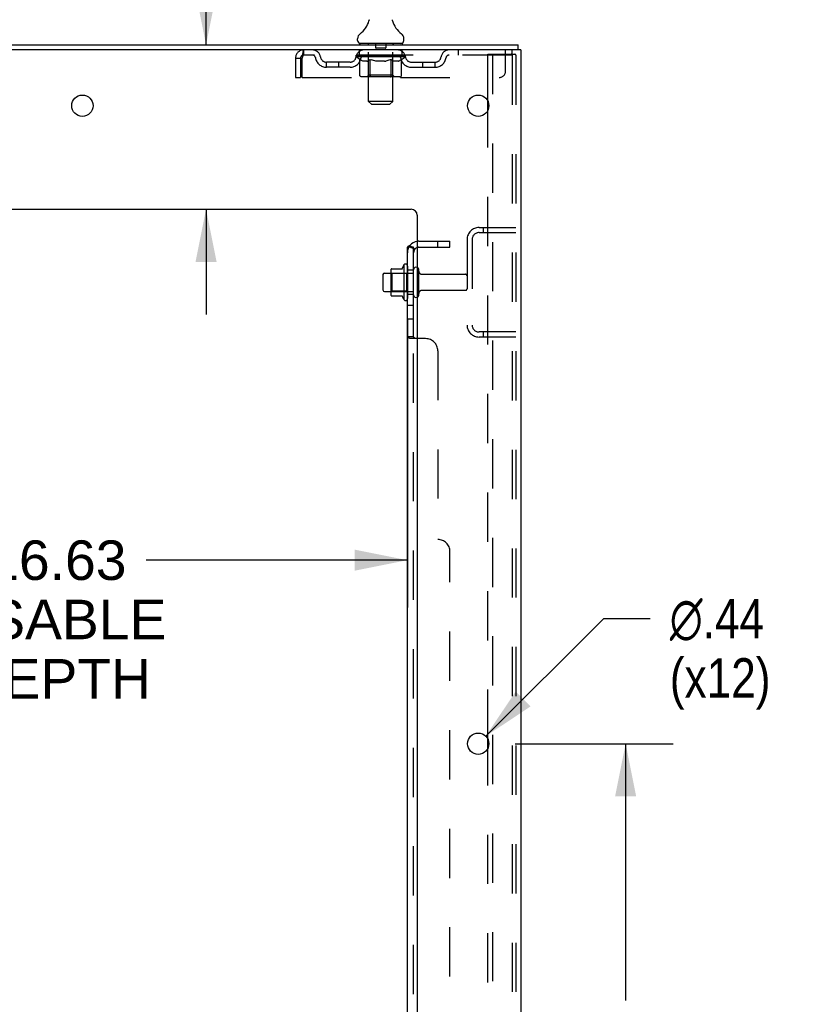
# Model space of a CAD drawing. Header units: inches. Extents: x 0 to 184, y 0 to 119.
# Tile 111 of 115: x 110 to 126, y 59 to 79. Entities that reach past the tile are written whole.
import ezdxf

# ---------------------------------------------------------------- set-up
doc = ezdxf.new("R2010")
doc.units = ezdxf.units.IN
doc.header["$LTSCALE"] = 10.121375
doc.header["$MEASUREMENT"] = 0
doc.linetypes.add('HIDDEN', pattern=[0.2, 0.1, -0.1])
doc.layers.get('0').update_dxf_attribs({"linetype": 'CONTINUOUS'})
for name, color, linetype in [('DEFAULT_2', 8, 'HIDDEN'), ('DIMENSIONS', 7, 'CONTINUOUS'), ('SUBPANEL', 7, 'CONTINUOUS')]:
    doc.layers.add(name, color=color, linetype=linetype)
doc.styles.get("Standard").update_dxf_attribs({"font": 'arial.ttf'})
doc.styles.add('TEXTSTYLE_1', font='gdt', dxfattribs={"width": 0.8})
doc.dimstyles.new('DIMSTYLE_1', dxfattribs={"dimtxt": 0.811875, "dimasz": 1.0825, "dimexe": 0.09, "dimexo": 0.07, "dimgap": 0.0375, "dimtad": 0, "dimtih": 1, "dimtoh": 1, "dimzin": 4, "dimdsep": 46, "dimtxsty": 'Standard', "dimblk": '_FILLED', "dimblk1": '_FILLED', "dimblk2": '_FILLED', "dimcen": 0.09, "dimadec": 3, "dimazin": 1, "dimtfac": 1, "dimtdec": 3, "dimtofl": 0, "dimtmove": 0, "dimatfit": 3, "dimldrblk": '_FILLED', "dimfxl": 0, "dimtolj": 1, "dimtzin": 4, "dimarcsym": 0})
doc.dimstyles.new('DIMSTYLE_2', dxfattribs={"dimtxt": 0.811875, "dimasz": 1.0825, "dimexe": 0.09, "dimexo": 0.07, "dimgap": 0.09, "dimtad": 0, "dimtih": 1, "dimtoh": 1, "dimzin": 4, "dimdsep": 46, "dimtxsty": 'Standard', "dimblk": '_FILLED', "dimblk1": '_FILLED', "dimblk2": '_FILLED', "dimcen": 0.09, "dimadec": 3, "dimazin": 1, "dimtfac": 1, "dimtdec": 3, "dimtofl": 0, "dimtmove": 0, "dimatfit": 1, "dimldrblk": '_FILLED', "dimfxl": 0, "dimtolj": 1, "dimtzin": 4, "dimarcsym": 0})

# ---------------------------------------------------------------- blocks, each defined once
blk = doc.blocks.new('_FILLED')
at = {"color": 0, "linetype": 'ByBlock'}
blk.add_solid([(0, 0), (-1, 0.2), (-1, -0.2)], dxfattribs=at)
blk = doc.blocks.new('*D2')
at = {"layer": 'DIMENSIONS', "color": 2, "linetype": 'Continuous'}
for p, q in [((101.546, 73.166), (101.546, 67.243)), ((118.171, 73.166), (118.171, 67.243)), ((101.546, 68.217), (109.161, 68.217)), ((118.171, 68.217), (112.81, 68.217))]:
    blk.add_line(p, q, dxfattribs=at)
at = {"layer": 'DIMENSIONS', "color": 2, "linetype": 'Continuous', "xscale": 1.0825, "yscale": 1.0825, "zscale": 1.0825, "rotation": 180}
blk.add_blockref('_FILLED', (101.546, 68.217), dxfattribs=at)
at = {"layer": 'DIMENSIONS', "color": 2, "linetype": 'Continuous', "xscale": 1.0825, "yscale": 1.0825, "zscale": 1.0825}
blk.add_blockref('_FILLED', (118.171, 68.217), dxfattribs=at)
at = {"layer": 'DIMENSIONS', "color": 2, "linetype": 'Continuous', "insert": (110.986, 68.623), "char_height": 0.8119, "width": 4.46682, "attachment_point": 2, "line_spacing_factor": 0.9}
blk.add_mtext('16.63\\PUSABLE\\PDEPTH', dxfattribs=at)
blk = doc.blocks.new('*D17')
at = {"layer": 'DIMENSIONS', "color": 2, "linetype": 'Continuous'}
for p, q in [((114.039, 81.148), (113.092, 81.148)), ((114.039, 78.799), (114.039, 81.148)), ((114.039, 75.424), (114.039, 73.259))]:
    blk.add_line(p, q, dxfattribs=at)
at = {"layer": 'DIMENSIONS', "color": 2, "linetype": 'Continuous', "xscale": 1.0825, "yscale": 1.0825, "zscale": 1.0825}
for p, rotation in [((114.039, 78.799), 270), ((114.039, 75.424), 90)]:
    blk.add_blockref('_FILLED', p, dxfattribs=dict(at, rotation=rotation))
at = {"layer": 'DIMENSIONS', "color": 2, "linetype": 'Continuous', "insert": (112.686, 81.554), "char_height": 0.8119, "width": 2.20625, "attachment_point": 3, "line_spacing_factor": 0.9}
blk.add_mtext('3.38', dxfattribs=at)
blk = doc.blocks.new('*D18')
at = {"layer": 'DIMENSIONS', "color": 2, "linetype": 'Continuous'}
for p, q in [((120.383, 64.449), (123.627, 64.449)), ((122.652, 64.449), (122.652, 59.172)), ((122.652, 51.349), (122.652, 56.331)), ((120.383, 51.349), (123.627, 51.349))]:
    blk.add_line(p, q, dxfattribs=at)
at = {"layer": 'DIMENSIONS', "color": 2, "linetype": 'Continuous', "xscale": 1.0825, "yscale": 1.0825, "zscale": 1.0825}
for p, rotation in [((122.652, 64.449), 90), ((122.652, 51.349), 270)]:
    blk.add_blockref('_FILLED', p, dxfattribs=dict(at, rotation=rotation))
at = {"layer": 'DIMENSIONS', "color": 2, "linetype": 'Continuous', "insert": (122.652, 58.766), "char_height": 0.8119, "width": 2.83704, "attachment_point": 2, "line_spacing_factor": 0.9}
blk.add_mtext('13.10\\Ptyp.', dxfattribs=at)
blk = doc.blocks.new('*D19')
at = {"layer": 'DIMENSIONS', "color": 2, "linetype": 'Continuous'}
for p, q in [((119.78, 64.603), (122.206, 67.017)), ((122.206, 67.017), (123.153, 67.017))]:
    blk.add_line(p, q, dxfattribs=at)
at = {"layer": 'DIMENSIONS', "color": 2, "linetype": 'Continuous', "xscale": 1.0825, "yscale": 1.0825, "zscale": 1.0825, "rotation": 224.8568331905}
blk.add_blockref('_FILLED', (119.78, 64.603), dxfattribs=at)
at = {"layer": 'DIMENSIONS', "color": 2, "linetype": 'Continuous', "insert": (123.559, 67.422), "char_height": 0.81188, "width": 2.65796, "attachment_point": 1, "line_spacing_factor": 0.9, "style": 'TEXTSTYLE_1'}
blk.add_mtext('{\\fgdt;n}\\fArial;.44\\P(x12)', dxfattribs=at)

msp = doc.modelspace()

# ---------------------------------------------------------------- linework, layer by layer
at = {"color": 7, "linetype": 'Continuous'}
for p, q in [((117.378, 79.277), (117.378, 79.276)), ((117.383, 79.296), (117.382, 79.296)), ((117.382, 79.296), (117.382, 79.295)), ((117.382, 79.295), (117.382, 79.294)), ((117.382, 79.295), (117.382, 79.294)), ((117.382, 79.294), (117.382, 79.293)), ((117.382, 79.294), (117.382, 79.294)), ((117.382, 79.293), (117.382, 79.292)), ((117.382, 79.292), (117.382, 79.291)), ((117.382, 79.292), (117.382, 79.291)), ((117.382, 79.291), (117.382, 79.29)), ((117.382, 79.29), (117.382, 79.29)), ((117.384, 79.306), (117.383, 79.305)), ((117.384, 79.305), (117.383, 79.305)), ((117.383, 79.305), (117.383, 79.304)), ((117.383, 79.304), (117.383, 79.303)), ((117.383, 79.304), (117.383, 79.303)), ((117.383, 79.303), (117.383, 79.302)), ((117.383, 79.302), (117.383, 79.301)), ((117.383, 79.302), (117.383, 79.301)), ((117.383, 79.301), (117.383, 79.3)), ((117.383, 79.3), (117.383, 79.299)), ((117.383, 79.3), (117.383, 79.299)), ((117.383, 79.299), (117.383, 79.299)), ((117.383, 79.299), (117.383, 79.298)), ((117.383, 79.298), (117.383, 79.297)), ((117.383, 79.297), (117.383, 79.297)), ((117.383, 79.297), (117.383, 79.296)), ((117.384, 79.316), (117.384, 79.315)), ((117.384, 79.316), (117.384, 79.315)), ((117.384, 79.315), (117.384, 79.315)), ((117.384, 79.315), (117.384, 79.313)), ((117.384, 79.314), (117.384, 79.313)), ((117.384, 79.313), (117.384, 79.312)), ((117.384, 79.312), (117.384, 79.311)), ((117.384, 79.312), (117.384, 79.312)), ((117.384, 79.311), (117.384, 79.31)), ((117.384, 79.31), (117.384, 79.309)), ((117.384, 79.309), (117.384, 79.309)), ((117.384, 79.309), (117.384, 79.308)), ((117.384, 79.308), (117.384, 79.307)), ((117.384, 79.307), (117.384, 79.307)), ((117.384, 79.307), (117.384, 79.306)), ((117.867, 79.316), (117.867, 79.316)), ((117.867, 79.316), (117.867, 79.316)), ((117.867, 79.309), (117.867, 79.31)), ((117.867, 79.31), (117.867, 79.31)), ((117.867, 79.308), (117.867, 79.309)), ((117.867, 79.307), (117.867, 79.308)), ((117.867, 79.308), (117.867, 79.308)), ((117.867, 79.306), (117.867, 79.307)), ((117.867, 79.307), (117.867, 79.307)), ((117.867, 79.305), (117.867, 79.306)), ((117.867, 79.304), (117.867, 79.305)), ((117.867, 79.305), (117.867, 79.305)), ((117.867, 79.303), (117.867, 79.304)), ((117.867, 79.304), (117.867, 79.304)), ((117.867, 79.302), (117.867, 79.303)), ((117.867, 79.303), (117.867, 79.303)), ((117.867, 79.3), (117.867, 79.302)), ((117.867, 79.301), (117.867, 79.302)), ((117.868, 79.299), (117.867, 79.3)), ((117.868, 79.299), (117.867, 79.3)), ((117.868, 79.298), (117.868, 79.299)), ((117.868, 79.297), (117.868, 79.298)), ((117.868, 79.297), (117.868, 79.298)), ((117.868, 79.296), (117.868, 79.297)), ((117.868, 79.295), (117.868, 79.296)), ((117.868, 79.294), (117.868, 79.295)), ((117.868, 79.294), (117.868, 79.295)), ((117.868, 79.293), (117.868, 79.294)), ((117.869, 79.292), (117.868, 79.293)), ((117.869, 79.291), (117.869, 79.292)), ((117.869, 79.292), (117.869, 79.292)), ((117.869, 79.29), (117.869, 79.291)), ((117.872, 79.276), (117.872, 79.277)), ((117.15, 78.889), (117.15, 78.926)), ((118.1, 78.889), (118.1, 78.926)), ((117.188, 78.829), (117.188, 78.799)), ((118.063, 78.829), (117.188, 78.829)), ((118.063, 78.829), (118.063, 78.799)), ((120.444, 78.695), (120.41, 78.695)), ((120.448, 78.695), (120.448, 78.799)), ((118.101, 74.279), (118.101, 73.568)), ((117.671, 74.081), (117.671, 73.766)), ((117.701, 74.111), (117.835, 74.111)), ((117.835, 74.179), (117.835, 73.668)), ((117.846, 74.201), (118.073, 74.201)), ((117.701, 73.736), (117.835, 73.736)), ((117.846, 73.646), (118.073, 73.646))]:
    msp.add_line(p, q, dxfattribs=at)
at = {"color": 3, "linetype": 'Continuous'}
for p, q in [((102.747, 78.799), (120.448, 78.799)), ((120.41, 78.695), (102.747, 78.695)), ((120.5, 78.695), (120.444, 78.695)), ((120.5, 78.695), (120.5, 10.903)), ((119.821, 77.451), (119.821, 77.646)), ((106.375, 75.424), (118.25, 75.424)), ((118.375, 75.299), (118.375, 12.924)), ((119.821, 64.351), (119.821, 64.546))]:
    msp.add_line(p, q, dxfattribs=at)
at = {"color": 7, "linetype": 'Continuous'}
for points in [[(117.867, 79.311), (117.867, 79.312), (117.867, 79.312), (117.867, 79.313), (117.867, 79.313), (117.867, 79.314), (117.867, 79.315), (117.867, 79.316)], [(117.867, 79.312), (117.867, 79.313), (117.867, 79.313), (117.867, 79.314), (117.867, 79.315), (117.867, 79.316)], [(117.867, 79.31), (117.867, 79.311), (117.867, 79.312)]]:
    msp.add_lwpolyline(points, dxfattribs=at)
at = {"color": 3, "linetype": 'Continuous'}
for centre in [(111.5, 77.549), (119.625, 77.549), (119.625, 64.449)]:
    msp.add_circle(centre, 0.219, dxfattribs=at)
at = {"color": 7, "linetype": 'Continuous'}
for centre, radius, start, end in [((116.901, 79.427), 0.5, 306.7414, 344.6791), ((118.349, 79.427), 0.5, 195.3209, 233.2586), ((117.275, 78.926), 0.125, 126.7414, 180), ((117.21, 78.889), 0.06, 180, 270), ((118.04, 78.889), 0.06, 270, 360), ((117.975, 78.926), 0.125, 0, 53.2586), ((118.055, 74.211), 0.01, 270, 336.0321), ((118.701, 73.924), 0.698, 149.3369, 156.0321), ((118.133, 74.258), 0.0384, 0, 145.5503), ((118.351, 74.181), 0.055, 64.0906, 180), ((117.701, 74.081), 0.03, 90, 180), ((117.976, 74.179), 0.141, 174.7919, 180), ((117.846, 74.191), 0.01, 90, 174.8062), ((117.701, 73.766), 0.03, 180, 270), ((117.976, 73.668), 0.141, 180, 185.2081), ((117.846, 73.656), 0.01, 185.1938, 270), ((118.055, 73.636), 0.01, 23.9679, 90), ((118.701, 73.924), 0.698, 203.9679, 210.6631), ((118.351, 73.666), 0.055, 180, 295.9094), ((118.133, 73.589), 0.0384, 214.4497, 360)]:
    msp.add_arc(centre, radius, start, end, dxfattribs=at)
at = {"color": 3, "linetype": 'Continuous'}
msp.add_arc((118.25, 75.299), 0.125, 0, 90, dxfattribs=at)
at = {"layer": 'DEFAULT_2', "color": 8, "linetype": 'HIDDEN'}
for p, q in [((117.378, 79.277), (117.378, 79.277)), ((117.378, 79.276), (117.378, 79.276)), ((117.378, 79.276), (117.378, 79.276)), ((117.378, 79.276), (117.378, 79.276)), ((117.378, 79.276), (117.378, 79.276)), ((117.872, 79.276), (117.873, 79.276)), ((116.042, 78.695), (116.042, 78.591)), ((117.188, 78.591), (117.188, 78.695)), ((117.368, 78.829), (117.368, 78.799)), ((117.376, 77.639), (117.376, 78.799)), ((117.52, 78.819), (117.52, 78.739)), ((117.72, 78.729), (117.53, 78.729)), ((117.73, 78.819), (117.73, 78.739)), ((117.874, 77.639), (117.874, 78.799)), ((117.883, 78.829), (117.883, 78.799)), ((118.063, 78.591), (118.063, 78.695)), ((119.213, 78.695), (119.213, 78.591)), ((120.188, 78.257), (120.188, 78.695)), ((120.313, 78.695), (120.313, 78.591)), ((115.875, 78.528), (115.875, 78.132)), ((115.875, 78.528), (115.979, 78.528)), ((115.979, 78.528), (115.979, 78.132)), ((116.009, 78.132), (116.009, 78.528)), ((120.313, 78.591), (116.042, 78.591)), ((117.119, 78.553), (117.119, 78.585)), ((117.119, 78.585), (117.364, 78.585)), ((117.196, 78.499), (117.119, 78.553)), ((118.131, 78.553), (117.119, 78.553)), ((117.12, 78.585), (117.12, 78.589)), ((117.216, 78.588), (117.12, 78.589)), ((117.127, 78.585), (117.127, 78.591)), ((117.134, 78.583), (117.134, 78.585)), ((117.134, 78.583), (118.117, 78.583)), ((117.141, 78.583), (117.141, 78.585)), ((117.141, 78.583), (117.141, 78.585)), ((117.15, 78.585), (117.15, 78.591)), ((117.163, 78.583), (117.163, 78.585)), ((117.164, 78.583), (117.164, 78.585)), ((117.187, 78.585), (117.187, 78.591)), ((117.196, 78.174), (117.196, 78.499)), ((117.196, 78.499), (117.208, 78.491)), ((117.198, 78.583), (117.198, 78.585)), ((117.201, 78.583), (117.201, 78.585)), ((117.22, 78.484), (117.208, 78.491)), ((117.216, 78.585), (117.216, 78.588)), ((117.232, 78.478), (117.22, 78.484)), ((117.243, 78.472), (117.232, 78.478)), ((117.237, 78.585), (117.237, 78.591)), ((117.239, 78.583), (117.239, 78.585)), ((117.239, 78.583), (117.239, 78.585)), ((117.242, 78.583), (117.242, 78.585)), ((117.255, 78.468), (117.243, 78.472)), ((117.247, 78.583), (117.247, 78.585)), ((117.247, 78.583), (117.247, 78.585)), ((117.25, 78.583), (117.25, 78.585)), ((117.253, 78.583), (117.253, 78.586)), ((117.266, 78.464), (117.255, 78.468)), ((117.256, 78.583), (117.256, 78.585)), ((117.341, 78.464), (117.266, 78.464)), ((117.268, 78.583), (117.268, 78.585)), ((117.282, 78.583), (117.282, 78.587)), ((117.282, 78.583), (117.282, 78.585)), ((117.299, 78.583), (117.299, 78.585)), ((117.299, 78.583), (117.299, 78.585)), ((117.3, 78.585), (117.3, 78.591)), ((117.308, 78.583), (117.308, 78.585)), ((117.311, 78.583), (117.311, 78.585)), ((117.318, 78.583), (117.318, 78.585)), ((117.327, 78.583), (117.327, 78.588)), ((117.34, 78.583), (117.34, 78.585)), ((117.341, 78.464), (117.353, 78.468)), ((117.342, 78.583), (117.342, 78.585)), ((117.364, 78.472), (117.352, 78.468)), ((117.364, 78.583), (117.364, 78.585)), ((117.375, 78.478), (117.364, 78.472)), ((117.417, 78.585), (117.368, 78.585)), ((117.372, 78.585), (117.372, 78.591)), ((117.375, 78.176), (117.375, 78.551)), ((117.387, 78.484), (117.375, 78.477)), ((117.378, 78.583), (117.378, 78.585)), ((117.381, 78.583), (117.381, 78.585)), ((117.386, 78.583), (117.386, 78.589)), ((117.399, 78.491), (117.387, 78.484)), ((117.389, 78.583), (117.389, 78.585)), ((117.398, 78.583), (117.398, 78.585)), ((117.41, 78.499), (117.398, 78.491)), ((117.41, 78.174), (117.41, 78.499)), ((117.41, 78.499), (117.434, 78.491)), ((117.417, 78.583), (117.417, 78.585)), ((117.477, 78.585), (117.43, 78.585)), ((117.457, 78.484), (117.433, 78.491)), ((117.446, 78.583), (117.446, 78.585)), ((117.452, 78.585), (117.452, 78.591)), ((117.455, 78.583), (117.455, 78.585)), ((117.479, 78.478), (117.456, 78.484)), ((117.457, 78.583), (117.457, 78.59)), ((117.459, 78.583), (117.459, 78.585)), ((117.465, 78.583), (117.465, 78.585)), ((117.477, 78.583), (117.477, 78.585)), ((117.502, 78.472), (117.479, 78.478)), ((117.542, 78.585), (117.498, 78.585)), ((117.524, 78.468), (117.501, 78.472)), ((117.509, 78.583), (117.509, 78.585)), ((117.546, 78.464), (117.524, 78.468)), ((117.534, 78.585), (117.625, 78.591)), ((117.537, 78.585), (117.537, 78.591)), ((117.538, 78.591), (117.537, 78.591)), ((117.538, 78.585), (117.538, 78.59)), ((117.538, 78.583), (117.538, 78.585)), ((117.541, 78.583), (117.541, 78.585)), ((117.542, 78.583), (117.542, 78.585)), ((117.542, 78.583), (117.542, 78.585)), ((117.704, 78.464), (117.546, 78.464)), ((117.609, 78.585), (117.57, 78.585)), ((117.574, 78.583), (117.574, 78.585)), ((117.609, 78.583), (117.609, 78.585)), ((117.623, 78.585), (117.623, 78.585)), ((117.623, 78.583), (117.623, 78.585)), ((117.623, 78.583), (117.623, 78.585)), ((117.625, 78.585), (117.625, 78.591)), ((117.625, 78.591), (117.717, 78.585)), ((117.627, 78.583), (117.627, 78.585)), ((117.627, 78.583), (117.627, 78.585)), ((117.627, 78.585), (117.627, 78.585)), ((117.642, 78.583), (117.642, 78.585)), ((117.642, 78.585), (117.68, 78.585)), ((117.676, 78.583), (117.676, 78.585)), ((117.704, 78.464), (117.726, 78.468)), ((117.708, 78.583), (117.708, 78.585)), ((117.709, 78.583), (117.709, 78.585)), ((117.709, 78.585), (117.752, 78.585)), ((117.71, 78.583), (117.71, 78.585)), ((117.713, 78.585), (117.713, 78.591)), ((117.713, 78.591), (117.713, 78.591)), ((117.713, 78.585), (117.713, 78.59)), ((117.713, 78.583), (117.713, 78.585)), ((117.748, 78.472), (117.726, 78.468)), ((117.742, 78.583), (117.742, 78.585)), ((117.771, 78.477), (117.748, 78.472)), ((117.793, 78.484), (117.77, 78.477)), ((117.773, 78.583), (117.773, 78.585)), ((117.773, 78.585), (117.82, 78.585)), ((117.785, 78.583), (117.785, 78.585)), ((117.791, 78.583), (117.791, 78.585)), ((117.815, 78.49), (117.792, 78.483)), ((117.793, 78.583), (117.793, 78.59)), ((117.795, 78.583), (117.795, 78.585)), ((117.798, 78.585), (117.798, 78.591)), ((117.804, 78.583), (117.804, 78.585)), ((117.838, 78.498), (117.815, 78.49)), ((117.833, 78.583), (117.833, 78.585)), ((117.833, 78.585), (117.883, 78.585)), ((117.838, 78.174), (117.838, 78.498)), ((117.838, 78.498), (117.849, 78.49)), ((117.861, 78.484), (117.849, 78.49)), ((117.852, 78.583), (117.852, 78.585)), ((117.872, 78.478), (117.86, 78.484)), ((117.861, 78.583), (117.861, 78.585)), ((117.864, 78.583), (117.864, 78.589)), ((117.869, 78.583), (117.869, 78.585)), ((117.882, 78.472), (117.871, 78.478)), ((117.873, 78.583), (117.873, 78.585)), ((117.875, 78.176), (117.875, 78.551)), ((117.878, 78.585), (117.878, 78.591)), ((117.893, 78.468), (117.882, 78.472)), ((117.887, 78.583), (117.887, 78.585)), ((117.887, 78.585), (118.048, 78.585)), ((117.904, 78.464), (117.893, 78.468)), ((117.987, 78.464), (117.904, 78.464)), ((117.908, 78.583), (117.908, 78.585)), ((117.911, 78.583), (117.911, 78.585)), ((117.923, 78.583), (117.923, 78.588)), ((117.932, 78.583), (117.932, 78.585)), ((117.94, 78.583), (117.94, 78.585)), ((117.943, 78.583), (117.943, 78.585)), ((117.951, 78.585), (117.951, 78.591)), ((117.952, 78.583), (117.952, 78.585)), ((117.952, 78.583), (117.952, 78.585)), ((117.968, 78.583), (117.968, 78.587)), ((117.968, 78.583), (117.968, 78.585)), ((117.983, 78.583), (117.983, 78.585)), ((117.987, 78.464), (117.998, 78.468)), ((117.994, 78.583), (117.994, 78.585)), ((117.998, 78.583), (117.998, 78.586)), ((118.008, 78.472), (117.998, 78.468)), ((118, 78.583), (118, 78.585)), ((118.003, 78.583), (118.003, 78.585)), ((118.003, 78.583), (118.003, 78.585)), ((118.019, 78.477), (118.008, 78.472)), ((118.009, 78.583), (118.009, 78.585)), ((118.011, 78.583), (118.011, 78.585)), ((118.012, 78.583), (118.012, 78.585)), ((118.013, 78.585), (118.013, 78.591)), ((118.03, 78.483), (118.019, 78.477)), ((118.041, 78.49), (118.03, 78.483)), ((118.052, 78.498), (118.041, 78.49)), ((118.05, 78.583), (118.05, 78.585)), ((118.052, 78.583), (118.052, 78.585)), ((118.052, 78.498), (118.131, 78.553)), ((118.052, 78.174), (118.052, 78.498)), ((118.064, 78.585), (118.064, 78.591)), ((118.086, 78.583), (118.086, 78.585)), ((118.088, 78.583), (118.088, 78.585)), ((118.101, 78.585), (118.101, 78.591)), ((118.109, 78.583), (118.109, 78.585)), ((118.11, 78.583), (118.11, 78.585)), ((118.117, 78.583), (118.117, 78.585)), ((118.124, 78.585), (118.124, 78.591)), ((118.131, 78.553), (118.131, 78.591)), ((119.821, 77.646), (119.821, 78.611)), ((119.821, 78.611), (120.301, 78.611)), ((119.925, 10.986), (119.925, 78.611)), ((120.301, 78.611), (120.375, 78.611)), ((120.323, 78.581), (120.323, 11.016)), ((120.396, 78.581), (120.396, 11.016)), ((116.511, 78.34), (116.511, 78.444)), ((116.994, 78.444), (116.511, 78.444)), ((116.994, 78.34), (116.511, 78.34)), ((116.761, 78.34), (116.761, 78.444)), ((118.257, 78.444), (118.74, 78.444)), ((118.257, 78.34), (118.74, 78.34)), ((118.49, 78.34), (118.49, 78.444)), ((118.74, 78.34), (118.74, 78.444)), ((115.875, 78.132), (115.979, 78.132)), ((116.009, 78.132), (120.063, 78.132)), ((118.018, 78.144), (117.231, 78.144)), ((117.375, 78.176), (117.343, 78.144)), ((117.875, 78.176), (117.375, 78.176)), ((117.821, 78.144), (117.823, 78.145)), ((117.827, 78.146), (117.829, 78.148)), ((117.829, 78.148), (117.831, 78.15)), ((117.875, 78.176), (117.907, 78.144)), ((117.436, 77.579), (117.376, 77.639)), ((117.874, 77.639), (117.376, 77.639)), ((117.436, 77.579), (117.814, 77.579)), ((117.814, 77.579), (117.874, 77.639)), ((119.821, 64.546), (119.821, 77.451)), ((119.643, 75.049), (120.396, 75.049)), ((119.724, 75.049), (119.724, 74.945)), ((119.643, 74.945), (120.396, 74.945)), ((119.396, 74.802), (119.396, 73.045)), ((119.5, 74.802), (119.5, 73.045)), ((118.171, 74.258), (118.171, 73.589)), ((117.855, 74.107), (117.835, 74.127)), ((117.835, 74.111), (118.296, 74.111)), ((117.855, 74.107), (117.855, 73.74)), ((118.151, 74.107), (117.855, 74.107)), ((118.151, 74.107), (118.171, 74.127)), ((118.151, 74.107), (118.151, 73.74)), ((118.296, 73.666), (118.296, 74.181)), ((118.406, 73.666), (118.406, 74.181)), ((118.469, 74.089), (119.366, 74.089)), ((117.855, 73.74), (117.835, 73.72)), ((117.835, 73.736), (118.296, 73.736)), ((118.151, 73.74), (117.855, 73.74)), ((118.151, 73.74), (118.171, 73.72)), ((118.469, 73.759), (119.366, 73.759)), ((120.396, 72.903), (119.643, 72.903)), ((120.396, 72.799), (119.643, 72.799)), ((119.724, 72.903), (119.724, 72.799)), ((119.821, 51.446), (119.821, 64.351))]:
    msp.add_line(p, q, dxfattribs=at)
for points in [[(116.042, 78.695), (116.04, 78.694), (116.038, 78.69), (116.035, 78.685), (116.033, 78.678), (116.03, 78.669), (116.028, 78.658), (116.026, 78.646), (116.023, 78.632), (116.021, 78.616), (116.019, 78.6), (116.016, 78.583), (116.014, 78.565), (116.012, 78.546), (116.009, 78.528)], [(116.042, 78.591), (116.04, 78.59), (116.038, 78.589), (116.035, 78.587), (116.033, 78.584), (116.03, 78.581), (116.028, 78.577), (116.026, 78.572), (116.023, 78.567), (116.021, 78.561), (116.019, 78.555), (116.016, 78.548), (116.014, 78.542), (116.012, 78.535), (116.009, 78.528)], [(120.316, 78.602), (120.312, 78.607), (120.307, 78.61), (120.301, 78.611)], [(120.316, 78.602), (120.32, 78.596), (120.322, 78.589), (120.323, 78.581)], [(120.39, 78.602), (120.386, 78.607), (120.381, 78.61), (120.375, 78.611)], [(120.39, 78.602), (120.393, 78.596), (120.395, 78.589), (120.396, 78.581)], [(117.231, 78.144), (117.227, 78.145), (117.222, 78.145), (117.218, 78.146), (117.215, 78.148), (117.211, 78.15), (117.207, 78.152), (117.204, 78.155), (117.202, 78.158), (117.199, 78.162), (117.198, 78.166), (117.197, 78.17), (117.196, 78.174)], [(117.427, 78.144), (117.425, 78.145), (117.423, 78.145), (117.421, 78.146), (117.419, 78.148), (117.418, 78.15), (117.416, 78.152), (117.414, 78.155), (117.413, 78.158), (117.412, 78.162), (117.411, 78.166), (117.411, 78.17), (117.41, 78.174)], [(117.823, 78.145), (117.825, 78.145), (117.827, 78.146)], [(117.831, 78.15), (117.833, 78.152), (117.834, 78.155), (117.836, 78.158), (117.837, 78.162)], [(117.833, 78.152), (117.834, 78.155), (117.836, 78.158)], [(117.837, 78.162), (117.837, 78.166), (117.838, 78.17), (117.838, 78.174)], [(117.837, 78.166), (117.838, 78.17), (117.838, 78.174)], [(118.018, 78.144), (118.022, 78.145), (118.026, 78.145), (118.03, 78.146), (118.034, 78.148), (118.038, 78.15), (118.041, 78.152), (118.044, 78.155), (118.047, 78.158), (118.049, 78.162), (118.051, 78.166), (118.052, 78.17), (118.052, 78.174)]]:
    msp.add_lwpolyline(points, dxfattribs=at)
for centre, radius, start, end in [((116.042, 78.528), 0.167, 90, 180), ((116.222, 78.528), 0.167, 8.0716, 90), ((117.283, 78.528), 0.167, 90, 171.9284), ((117.346, 78.799), 0.03, 0, 90), ((117.51, 78.819), 0.01, 0, 90), ((117.53, 78.739), 0.01, 180, 270), ((117.72, 78.739), 0.01, 270, 360), ((117.74, 78.819), 0.01, 90, 180), ((117.904, 78.799), 0.03, 90, 180), ((117.968, 78.528), 0.167, 8.0716, 90), ((119.029, 78.528), 0.167, 90, 171.9284), ((116.042, 78.528), 0.063, 90, 180), ((116.222, 78.528), 0.0625, 7.9863, 90), ((116.511, 78.569), 0.229, 187.9863, 270), ((116.511, 78.569), 0.125, 188.0716, 270), ((116.994, 78.569), 0.125, 270, 351.9284), ((116.994, 78.569), 0.229, 270, 352.0137), ((117.282, 78.528), 0.0625, 90, 172.0137), ((117.343, 78.551), 0.0318, 0, 90), ((117.907, 78.551), 0.0318, 90, 180), ((117.968, 78.528), 0.0625, 7.9863, 90), ((118.257, 78.569), 0.229, 187.9863, 270), ((118.257, 78.569), 0.125, 188.0716, 270), ((118.74, 78.569), 0.125, 270, 351.9284), ((118.74, 78.569), 0.229, 270, 352.0137), ((119.028, 78.528), 0.0625, 90, 172.0137), ((120.063, 78.257), 0.125, 270, 360), ((119.643, 74.802), 0.246, 90, 180), ((119.643, 74.802), 0.142, 90, 180), ((118.351, 74.181), 0.055, 360, 64.0906), ((118.469, 74.151), 0.0625, 180, 270), ((119.366, 74.059), 0.03, 360, 90), ((118.351, 73.666), 0.055, 295.9094, 0), ((118.469, 73.696), 0.0625, 90, 180), ((119.366, 73.789), 0.03, 270, 0), ((119.643, 73.045), 0.246, 180, 270), ((119.643, 73.045), 0.142, 180, 270)]:
    msp.add_arc(centre, radius, start, end, dxfattribs=at)
for centre, major_axis, ratio, start_param, end_param in [((117.625, 78.591), (0.506, 0.005), 0.05963, 9.249616, 9.431313), ((117.625, 78.591), (0.506, 0), 0.060556, -3.083241, -2.96706), ((117.625, 78.591), (0.506, 0.011), 0.05688, 2.791345, 2.965878), ((117.138, 78.581), (0.158, -0.002), 0.05963, 0.605815, 1.645666), ((117.084, 78.581), (0.158, 0.002), 0.05963, 0.25549, 1.295341), ((117.625, 78.591), (0.506, -0.005), 0.05963, -2.96643, -2.791898), ((117.084, 78.576), (0.158, 0.003), 0.05688, 1.20151, 1.294789), ((117.138, 78.576), (0.158, 0), 0.060556, 1.551758, 1.645036), ((117.139, 78.578), (0.131, 0.001), 0.05963, 1.065228, 1.614276), ((117.103, 78.576), (0.158, 0.002), 0.05963, 1.170259, 1.376596), ((117.124, 78.578), (0.131, 0.003), 0.05688, 0.890143, 1.43919), ((117.17, 78.578), (0.131, 0), 0.060556, 1.240391, 1.789438), ((117.625, 78.591), (0.506, 0.015), 0.052395, 2.616403, 2.790936), ((117.189, 78.581), (0.158, -0.003), 0.05688, 0.7809, 1.820751), ((117.081, 78.581), (0.158, 0.003), 0.05688, 0.080405, 1.120256), ((117.625, 78.591), (0.506, -0.011), 0.05688, -2.791345, -2.616812), ((117.081, 78.576), (0.158, 0.005), 0.052395, 1.026568, 1.119847), ((117.189, 78.576), (0.158, -0.002), 0.05963, 1.72692, 1.820198), ((117.123, 78.578), (0.131, 0.004), 0.052395, 0.715201, 1.264248), ((117.214, 78.578), (0.131, -0.001), 0.05963, 1.415553, 1.9646), ((117.625, 78.591), (0.506, 0.02), 0.046319, 2.441654, 2.616187), ((117.252, 78.581), (0.158, -0.005), 0.052395, 0.955842, 1.995693), ((117.094, 78.581), (0.158, 0.005), 0.052395, -0.094537, 0.945314), ((117.625, 78.591), (0.506, -0.015), 0.052395, -2.616403, -2.44187), ((117.094, 78.576), (0.158, 0.006), 0.046319, 0.851819, 0.945098), ((117.252, 78.576), (0.158, -0.003), 0.05688, 1.902006, 1.995284), ((117.138, 78.578), (0.131, 0.005), 0.046319, 0.540452, 1.089499), ((117.271, 78.578), (0.131, -0.003), 0.05688, 1.590638, 2.139686), ((117.103, 78.581), (0.158, 0), 0.060556, 0.430652, 0.777569), ((117.625, 78.591), (0.506, 0.024), 0.038841, 2.267123, 2.441656), ((117.327, 78.581), (0.158, -0.006), 0.046319, 1.130591, 2.170442), ((117.625, 78.591), (0.506, -0.02), 0.046319, -2.441654, -2.267121), ((117.124, 78.581), (0.158, 0.006), 0.046319, -0.269286, 0.770565), ((117.124, 78.576), (0.158, 0.007), 0.038841, 0.677289, 0.770567), ((117.327, 78.576), (0.158, -0.005), 0.052395, 2.076947, 2.170226), ((117.167, 78.578), (0.131, 0.006), 0.038841, 0.365921, 0.914969), ((117.339, 78.578), (0.131, -0.004), 0.052395, 1.76558, 2.314627), ((117.625, 78.591), (0.506, 0.027), 0.030195, 2.09281, 2.267343), ((117.41, 78.581), (0.158, -0.007), 0.038841, 1.305122, 2.344973), ((117.625, 78.591), (0.506, -0.024), 0.038841, -2.267123, -2.092591), ((117.169, 78.581), (0.158, 0.007), 0.038841, -0.443817, 0.596034), ((117.169, 78.576), (0.158, 0.008), 0.030195, 0.502975, 0.596254), ((117.41, 78.576), (0.158, -0.006), 0.046319, 2.251696, 2.344975), ((117.211, 78.578), (0.131, 0.007), 0.030195, 0.191608, 0.740655), ((117.415, 78.578), (0.131, -0.005), 0.046319, 1.940329, 2.489376), ((117.228, 78.581), (0.158, 0.008), 0.030195, -0.61813, 0.421721), ((117.625, 78.591), (0.506, 0.029), 0.020645, 1.918687, 2.09322), ((117.501, 78.581), (0.158, -0.008), 0.030195, 1.479435, 2.519286), ((117.625, 78.591), (0.506, -0.027), 0.030195, -2.09281, -1.918277), ((117.228, 78.576), (0.158, 0.009), 0.020645, 0.328852, 0.422131), ((117.501, 78.576), (0.158, -0.007), 0.038841, 2.426227, 2.519505), ((117.267, 78.578), (0.131, 0.007), 0.020645, 0.017485, 0.566532), ((117.498, 78.578), (0.131, -0.006), 0.038841, 2.11486, 2.663907), ((117.299, 78.581), (0.158, 0.009), 0.020645, -0.792253, 0.247598), ((117.625, 78.591), (0.506, 0.03), 0.010478, 1.744704, 1.919237), ((117.595, 78.581), (0.158, -0.009), 0.020645, 1.653558, 2.693409), ((117.625, 78.591), (0.506, -0.029), 0.020645, -1.918687, -1.744154), ((117.299, 78.576), (0.158, 0.009), 0.010478, 0.154869, 0.248148), ((117.595, 78.576), (0.158, -0.008), 0.030195, 2.60054, 2.693819), ((117.334, 78.578), (0.131, 0.008), 0.010478, 6.126688, 6.675735), ((117.584, 78.578), (0.131, -0.007), 0.030195, 2.289173, 2.83822), ((117.379, 78.581), (0.158, 0.009), 0.010478, -0.966236, -0.000846), ((117.69, 78.581), (0.158, -0.009), 0.010478, 1.827541, 2.867392), ((117.625, 78.591), (0.506, -0.03), 0.010478, -1.744704, -1.570171), ((117.69, 78.576), (0.158, -0.009), 0.020645, 2.774664, 2.867942), ((117.672, 78.578), (0.131, -0.007), 0.020645, 2.463296, 3.012344), ((117.561, 78.581), (0.158, 0.009), 0.010478, 0.274201, 1.314052), ((117.492, 78.578), (0.131, 0.008), 0.010478, -0.000483, 0.504314), ((117.468, 78.576), (0.158, 0.009), 0.010478, 0.099668, 0.192946), ((117.625, 78.591), (0.506, 0.03), 0.010478, -1.571421, -1.396888), ((117.783, 78.576), (0.158, -0.009), 0.010478, 2.948646, 3.041925), ((117.759, 78.578), (0.131, -0.008), 0.010478, 2.637279, 3.142076), ((117.656, 78.581), (0.158, 0.009), 0.020645, 0.448184, 1.488034), ((117.578, 78.578), (0.131, 0.007), 0.020645, 0.129249, 0.678296), ((117.561, 78.576), (0.158, 0.009), 0.020645, 0.273651, 0.366929), ((117.625, 78.591), (0.506, 0.029), 0.020645, -1.397439, -1.222906), ((117.871, 78.581), (0.158, -0.009), 0.010478, -3.140747, -2.175357), ((117.625, 78.591), (0.506, -0.03), 0.010478, 1.222355, 1.396888), ((117.75, 78.581), (0.158, 0.008), 0.030195, 0.622307, 1.662158), ((117.666, 78.578), (0.131, 0.007), 0.030195, 0.303372, 0.852419), ((117.917, 78.578), (0.131, -0.008), 0.010478, 2.749043, 3.29809), ((117.952, 78.581), (0.158, -0.009), 0.020645, 2.893995, 3.933846), ((117.656, 78.576), (0.158, 0.008), 0.030195, 0.447774, 0.541052), ((117.952, 78.576), (0.158, -0.009), 0.010478, 2.893445, 2.986723), ((117.625, 78.591), (0.506, 0.027), 0.030195, -1.223315, -1.048783), ((117.625, 78.591), (0.506, -0.029), 0.020645, 1.048373, 1.222906), ((117.84, 78.581), (0.158, 0.007), 0.038841, 0.79662, 1.836471), ((117.753, 78.578), (0.131, 0.006), 0.038841, 0.477686, 1.026733), ((117.984, 78.578), (0.131, -0.007), 0.020645, 2.57506, 3.124108), ((118.023, 78.581), (0.158, -0.008), 0.030195, 2.719872, 3.759723), ((117.924, 78.581), (0.158, 0.006), 0.046319, 0.971151, 2.011002), ((117.75, 78.576), (0.158, 0.007), 0.038841, 0.622087, 0.715366), ((118.023, 78.576), (0.158, -0.009), 0.020645, 2.719462, 2.812741), ((117.625, 78.591), (0.506, 0.024), 0.038841, -1.049002, -0.874469), ((117.625, 78.591), (0.506, -0.027), 0.030195, 0.87425, 1.048783), ((117.835, 78.578), (0.131, 0.005), 0.046319, 0.652216, 1.201263), ((117.999, 78.581), (0.158, 0.005), 0.052395, 1.1459, 2.185751), ((118.04, 78.578), (0.131, -0.007), 0.030195, 2.400937, 2.949985), ((118.082, 78.581), (0.158, -0.007), 0.038841, 2.545558, 3.585409), ((117.912, 78.578), (0.131, 0.004), 0.052395, 0.826965, 1.376012), ((117.84, 78.576), (0.158, 0.006), 0.046319, 0.796618, 0.889896), ((118.082, 78.576), (0.158, -0.008), 0.030195, 2.545339, 2.638617), ((118.062, 78.581), (0.158, 0.003), 0.05688, 1.320842, 2.360692), ((117.625, 78.591), (0.506, 0.02), 0.046319, -0.874471, -0.699939), ((117.625, 78.591), (0.506, -0.024), 0.038841, 0.699936, 0.874469), ((118.126, 78.581), (0.158, -0.006), 0.046319, 2.371028, 3.410879), ((118.083, 78.578), (0.131, -0.006), 0.038841, 2.226624, 2.775671), ((118.112, 78.581), (0.158, 0.002), 0.05963, 1.495927, 2.535778), ((117.979, 78.578), (0.131, 0.003), 0.05688, 1.001907, 1.550954), ((118.156, 78.581), (0.158, -0.005), 0.052395, 2.196279, 3.23613), ((118.113, 78.578), (0.131, -0.005), 0.046319, 2.052093, 2.601141), ((117.924, 78.576), (0.158, 0.005), 0.052395, 0.971367, 1.064645), ((118.147, 78.581), (0.158, 0), 0.060556, 1.671089, 2.71094), ((118.126, 78.576), (0.158, -0.007), 0.038841, 2.371026, 2.464304), ((118.17, 78.581), (0.158, -0.003), 0.05688, 2.021337, 3.061188), ((117.625, 78.591), (0.506, 0.015), 0.052395, -0.699723, -0.52519), ((117.625, 78.591), (0.506, -0.02), 0.046319, 0.525406, 0.699939), ((118.167, 78.581), (0.158, -0.002), 0.05963, 1.846251, 2.886102), ((118.036, 78.578), (0.131, 0.001), 0.05963, 1.176993, 1.72604), ((118.127, 78.578), (0.131, -0.004), 0.052395, 1.877344, 2.426392), ((118.081, 78.578), (0.131, 0), 0.060556, 1.352155, 1.901202), ((118.127, 78.578), (0.131, -0.003), 0.05688, 1.702402, 2.25145), ((118.111, 78.578), (0.131, -0.001), 0.05963, 1.527317, 2.076364), ((117.999, 78.576), (0.158, 0.003), 0.05688, 1.146309, 1.239587), ((118.156, 78.576), (0.158, -0.006), 0.046319, 2.196495, 2.289773), ((117.625, 78.591), (0.506, 0.011), 0.05688, -0.524781, -0.350248), ((117.625, 78.591), (0.506, -0.015), 0.052395, 0.350657, 0.52519), ((118.062, 78.576), (0.158, 0.002), 0.05963, 1.321394, 1.414673), ((118.17, 78.576), (0.158, -0.005), 0.052395, 2.021746, 2.115024), ((117.625, 78.591), (0.506, 0.005), 0.05963, -0.349695, -0.175162), ((117.625, 78.591), (0.506, -0.011), 0.05688, 0.175715, 0.350248), ((118.112, 78.576), (0.158, 0), 0.060556, 1.496556, 1.589835), ((118.167, 78.576), (0.158, -0.003), 0.05688, 1.846804, 1.940083), ((118.147, 78.576), (0.158, -0.002), 0.05963, 1.671719, 1.764997), ((117.625, 78.591), (0.506, 0), 0.060556, -0.174533, 0), ((117.625, 78.591), (0.506, -0.005), 0.05963, 0.000629, 0.175162)]:
    msp.add_ellipse(centre, major_axis=major_axis, ratio=ratio, start_param=start_param, end_param=end_param, dxfattribs=at)
at = {"layer": 'SUBPANEL', "color": 3, "linetype": 'Continuous'}
for p, q in [((118.171, 14.955), (118.171, 74.642)), ((118.375, 72.767), (118.225, 72.767))]:
    msp.add_line(p, q, dxfattribs=at)
at = {"layer": 'SUBPANEL', "color": 7, "linetype": 'Continuous'}
for p, q in [((118.296, 74.642), (118.171, 74.642)), ((118.225, 74.681), (118.272, 74.642)), ((118.296, 72.803), (118.296, 74.642)), ((118.296, 72.803), (118.171, 72.803))]:
    msp.add_line(p, q, dxfattribs=at)
at = {"layer": 'SUBPANEL', "color": 8, "linetype": 'HIDDEN'}
for p, q in [((118.251, 74.64), (118.253, 74.639)), ((118.253, 74.639), (118.254, 74.639)), ((118.254, 74.639), (118.256, 74.638)), ((118.256, 74.638), (118.257, 74.638)), ((118.257, 74.638), (118.259, 74.637)), ((118.259, 74.637), (118.26, 74.637)), ((118.26, 74.637), (118.262, 74.636)), ((118.262, 74.636), (118.264, 74.636)), ((118.272, 74.642), (118.322, 74.602)), ((118.297, 74.622), (118.296, 74.623)), ((118.408, 74.767), (119.046, 74.767)), ((118.408, 74.642), (119.046, 74.642)), ((118.796, 74.642), (118.796, 74.767)), ((119.046, 74.642), (119.046, 74.767)), ((118.296, 74.174), (118.171, 74.174)), ((118.296, 73.674), (118.171, 73.674)), ((118.296, 73.445), (118.171, 73.445)), ((118.296, 73.164), (118.171, 73.164)), ((118.296, 16.795), (118.296, 72.803)), ((118.3, 72.795), (118.298, 72.797)), ((118.303, 72.793), (118.301, 72.794)), ((118.322, 72.771), (118.322, 72.772)), ((118.546, 72.767), (118.375, 72.767)), ((118.796, 72.517), (118.796, 68.642)), ((119.046, 21.205), (119.046, 68.392))]:
    msp.add_line(p, q, dxfattribs=at)
at = {"layer": 'SUBPANEL', "color": 3, "linetype": 'Continuous'}
for points in [[(118.194, 74.663), (118.19, 74.661), (118.187, 74.66), (118.184, 74.658), (118.182, 74.656), (118.179, 74.655), (118.176, 74.653), (118.175, 74.651), (118.173, 74.649), (118.172, 74.647), (118.172, 74.645), (118.171, 74.644), (118.171, 74.642)], [(118.225, 74.681), (118.223, 74.679), (118.221, 74.677), (118.218, 74.675), (118.215, 74.673), (118.212, 74.671), (118.208, 74.669), (118.205, 74.667), (118.201, 74.666), (118.194, 74.663)], [(118.205, 72.778), (118.197, 72.781), (118.194, 72.783), (118.19, 72.784), (118.187, 72.786), (118.184, 72.787), (118.182, 72.789), (118.179, 72.791), (118.176, 72.793), (118.175, 72.795), (118.173, 72.796), (118.172, 72.798), (118.172, 72.8), (118.171, 72.801), (118.171, 72.803)], [(118.225, 72.767), (118.223, 72.769), (118.221, 72.771), (118.218, 72.772), (118.215, 72.774), (118.212, 72.775), (118.208, 72.777), (118.205, 72.778)]]:
    msp.add_lwpolyline(points, dxfattribs=at)
at = {"layer": 'SUBPANEL', "color": 8, "linetype": 'HIDDEN'}
for points in [[(118.24, 74.642), (118.239, 74.642), (118.239, 74.642), (118.238, 74.642), (118.238, 74.642), (118.237, 74.642), (118.237, 74.642), (118.237, 74.642), (118.237, 74.642), (118.236, 74.642)], [(118.236, 74.642), (118.236, 74.642), (118.237, 74.642), (118.237, 74.642), (118.237, 74.642), (118.237, 74.642), (118.238, 74.642), (118.238, 74.642), (118.239, 74.642), (118.239, 74.642), (118.24, 74.642), (118.24, 74.642), (118.241, 74.642), (118.241, 74.642), (118.242, 74.642), (118.243, 74.641), (118.243, 74.641), (118.244, 74.641), (118.245, 74.641), (118.245, 74.641), (118.246, 74.641), (118.247, 74.641), (118.247, 74.641), (118.248, 74.64), (118.249, 74.64), (118.249, 74.64), (118.25, 74.64), (118.251, 74.64), (118.251, 74.64)], [(118.264, 74.636), (118.265, 74.635), (118.266, 74.635), (118.267, 74.635), (118.268, 74.634), (118.269, 74.634), (118.27, 74.634), (118.271, 74.633), (118.272, 74.633), (118.273, 74.633), (118.273, 74.632), (118.274, 74.632), (118.275, 74.632), (118.276, 74.631), (118.277, 74.631), (118.278, 74.63), (118.279, 74.63), (118.28, 74.63), (118.281, 74.629), (118.282, 74.629), (118.283, 74.628), (118.284, 74.628), (118.285, 74.628), (118.285, 74.627), (118.286, 74.627), (118.287, 74.627), (118.288, 74.626), (118.289, 74.626), (118.289, 74.625), (118.29, 74.625), (118.291, 74.625), (118.292, 74.624), (118.292, 74.624), (118.293, 74.624), (118.294, 74.623), (118.294, 74.623), (118.295, 74.623), (118.296, 74.622), (118.296, 74.622), (118.297, 74.621), (118.297, 74.621), (118.298, 74.621), (118.298, 74.62), (118.299, 74.62), (118.299, 74.62), (118.3, 74.62), (118.3, 74.619), (118.3, 74.619)], [(118.298, 74.635), (118.297, 74.637), (118.297, 74.639), (118.296, 74.641), (118.296, 74.642)], [(118.3, 74.619), (118.3, 74.619), (118.3, 74.619), (118.3, 74.619), (118.3, 74.619), (118.3, 74.62), (118.3, 74.62), (118.299, 74.62), (118.299, 74.62), (118.299, 74.621), (118.298, 74.621), (118.298, 74.621), (118.297, 74.622), (118.297, 74.622)], [(118.172, 72.798), (118.172, 72.8), (118.171, 72.801), (118.171, 72.803)], [(118.184, 72.787), (118.182, 72.789), (118.179, 72.791), (118.176, 72.793), (118.175, 72.795), (118.173, 72.796)], [(118.297, 72.798), (118.297, 72.8), (118.296, 72.801)], [(118.225, 72.767), (118.223, 72.769), (118.221, 72.771), (118.218, 72.772), (118.215, 72.774)], [(118.316, 72.783), (118.314, 72.784), (118.313, 72.786)], [(118.322, 72.774), (118.322, 72.776), (118.321, 72.777), (118.32, 72.779), (118.319, 72.78), (118.317, 72.782)], [(118.322, 72.767), (118.322, 72.769), (118.322, 72.771)]]:
    msp.add_lwpolyline(points, dxfattribs=at)
at = {"layer": 'SUBPANEL', "color": 7, "linetype": 'Continuous'}
for points in [[(118.303, 74.628), (118.301, 74.63), (118.3, 74.632), (118.298, 74.635)], [(118.311, 74.619), (118.309, 74.621), (118.307, 74.623), (118.305, 74.625), (118.303, 74.628)], [(118.322, 74.602), (118.322, 74.602), (118.322, 74.603), (118.322, 74.604), (118.322, 74.605), (118.322, 74.606), (118.321, 74.607), (118.32, 74.608), (118.319, 74.61), (118.317, 74.611), (118.316, 74.613), (118.314, 74.615), (118.311, 74.619)], [(118.307, 72.79), (118.305, 72.791), (118.303, 72.793), (118.301, 72.794), (118.3, 72.795), (118.298, 72.797), (118.297, 72.798), (118.297, 72.8), (118.296, 72.801), (118.296, 72.803)], [(118.322, 72.767), (118.322, 72.769), (118.322, 72.771), (118.322, 72.772), (118.322, 72.774), (118.322, 72.776), (118.321, 72.777), (118.32, 72.779), (118.319, 72.78), (118.317, 72.782), (118.316, 72.783), (118.314, 72.784), (118.313, 72.786), (118.311, 72.787), (118.307, 72.79)]]:
    msp.add_lwpolyline(points, dxfattribs=at)
at = {"layer": 'SUBPANEL', "color": 8, "linetype": 'HIDDEN'}
for centre, radius, start, end in [((118.408, 74.53), 0.237, 140.5658, 180), ((118.408, 74.53), 0.237, 90, 98.0058), ((118.408, 74.53), 0.112, 90, 107.1436), ((118.546, 72.517), 0.25, 0, 90), ((118.796, 68.392), 0.25, 0, 90)]:
    msp.add_arc(centre, radius, start, end, dxfattribs=at)
at = {"layer": 'SUBPANEL', "color": 3, "linetype": 'Continuous'}
msp.add_arc((118.408, 74.53), 0.237, 98.0058, 140.5658, dxfattribs=at)
at = {"layer": 'SUBPANEL', "color": 7, "linetype": 'Continuous'}
msp.add_arc((118.408, 74.53), 0.112, 107.1436, 180, dxfattribs=at)

# ---------------------------------------------------------------- dimensions: what is measured, and where the dimension line sits
at = {"layer": 'DIMENSIONS', "color": 2, "linetype": 'Continuous'}
dim = msp.add_linear_dim(base=(114.038735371, 75.423610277), p1=(120.388241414, 78.798610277), p2=(118.250241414, 75.423610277), angle=270, dimstyle='DIMSTYLE_1', dxfattribs=at)
dim.commit()
dim.dimension.update_dxf_attribs({"geometry": '*D17', "text_midpoint": (111.579920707, 81.143662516), "dimtype": 160})
dim = msp.add_linear_dim(base=(118.171241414, 68.217316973), p1=(101.546241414, 73.235860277), p2=(118.171241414, 73.235860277), text='<>\\PUSABLE\\PDEPTH', dimstyle='DIMSTYLE_1', dxfattribs=at)
dim.commit()
dim.dimension.update_dxf_attribs({"geometry": '*D2', "text_midpoint": (110.985523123, 66.999504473), "dimtype": 160})
dim = msp.add_diameter_dim_2p(p1=(119.78, 64.603), p2=(119.47, 64.294), text='%%c<>\\P(x12)', dimstyle='DIMSTYLE_2', override={"dimpost": '<>'}, dxfattribs=at)
dim.commit()
dim.dimension.update_dxf_attribs({"geometry": '*D19', "text_midpoint": (124.888, 66.408), "dimtype": 163})
dim = msp.add_linear_dim(base=(122.652, 51.349), p1=(120.313, 64.449), p2=(120.313, 51.349), angle=270, text='<>\\Ptyp.', dimstyle='DIMSTYLE_1', dxfattribs=at)
dim.commit()
dim.dimension.update_dxf_attribs({"geometry": '*D18', "text_midpoint": (122.652, 57.752), "dimtype": 160})

doc.saveas('drawing.dxf')
